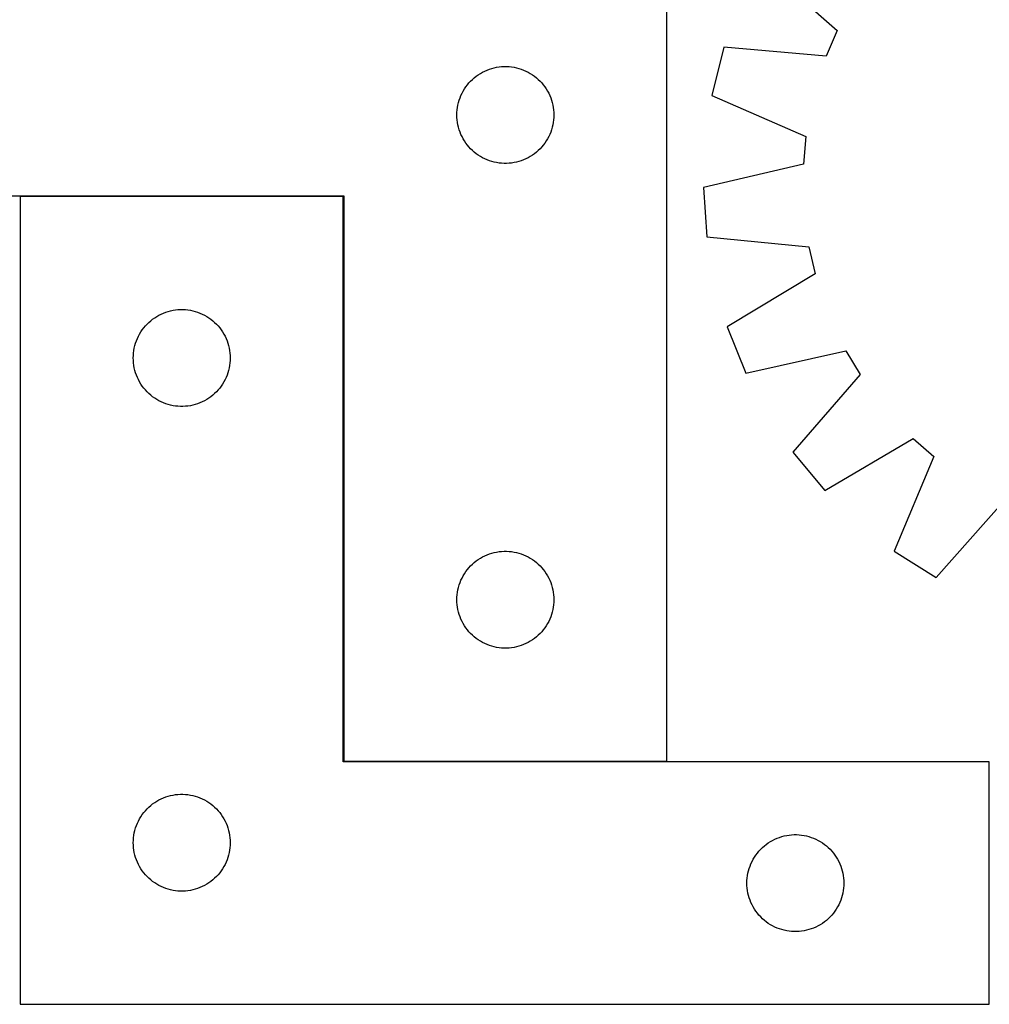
# Model space of a CAD drawing. Header units: millimetres. Extents: x 7 to 1493, y 7 to 2993.
# Tile 11 of 13: x 1001 to 1301, y 2384 to 2689. Entities that reach past the tile are written whole.
import ezdxf

# ---------------------------------------------------------------- set-up
doc = ezdxf.new("R2010")
doc.units = ezdxf.units.MM
doc.layers.add('COMMON', color=5, linetype='CONTINUOUS', true_color=0x0000ff)
doc.layers.add('CUT', color=7, linetype='CONTINUOUS', true_color=0x000000)

msp = doc.modelspace()

# ---------------------------------------------------------------- linework, layer by layer
at = {"layer": 'COMMON'}
for p, q in [((1001.375243, 2634.021016), (1101.375243, 2634.021016)), ((1101.475243, 2633.921016), (1101.475243, 2459.121017)), ((1101.575244, 2459.021016), (1201.575244, 2459.021016))]:
    msp.add_line(p, q, dxfattribs=at)
at = {"layer": 'CUT'}
for p, q in [((1201.575244, 2459.121017), (1201.575244, 2709.121017)), ((1230.484999, 2706.294806), (1254.277865, 2685.250228)), ((1254.277865, 2685.250228), (1250.903324, 2677.367853)), ((1219.253176, 2680.059105), (1215.485019, 2665.141614)), ((1250.903324, 2677.367853), (1219.253176, 2680.059105)), ((1143.853352, 2671.980736), (1144.525593, 2672.361199)), ((1144.525593, 2672.361199), (1145.216528, 2672.706551)), ((1145.216528, 2672.706551), (1145.924326, 2673.015876)), ((1145.924326, 2673.015876), (1146.647109, 2673.288355)), ((1146.647109, 2673.288355), (1147.38296, 2673.523265)), ((1147.38296, 2673.523265), (1148.129928, 2673.719983)), ((1148.129928, 2673.719983), (1148.886033, 2673.877986)), ((1148.886033, 2673.877986), (1149.649269, 2673.996857)), ((1149.649269, 2673.996857), (1150.417612, 2674.07628)), ((1150.417612, 2674.07628), (1151.189026, 2674.116044)), ((1151.189026, 2674.116044), (1151.961463, 2674.116044)), ((1151.961463, 2674.116044), (1152.732876, 2674.07628)), ((1152.732876, 2674.07628), (1153.50122, 2673.996857)), ((1153.50122, 2673.996857), (1154.264456, 2673.877986)), ((1154.264456, 2673.877986), (1155.02056, 2673.719983)), ((1155.02056, 2673.719983), (1155.767529, 2673.523265)), ((1155.767529, 2673.523265), (1156.50338, 2673.288355)), ((1156.50338, 2673.288355), (1157.226163, 2673.015876)), ((1157.226163, 2673.015876), (1157.93396, 2672.706551)), ((1157.93396, 2672.706551), (1158.624895, 2672.361199)), ((1158.624895, 2672.361199), (1159.297136, 2671.980736)), ((1140.308265, 2669.023299), (1140.832961, 2669.590179)), ((1140.832961, 2669.590179), (1141.386144, 2670.129297)), ((1141.386144, 2670.129297), (1141.966347, 2670.639224)), ((1141.966347, 2670.639224), (1142.57203, 2671.118606)), ((1142.57203, 2671.118606), (1143.201588, 2671.566172)), ((1143.201588, 2671.566172), (1143.853352, 2671.980736)), ((1159.297136, 2671.980736), (1159.9489, 2671.566172)), ((1159.9489, 2671.566172), (1160.578458, 2671.118606)), ((1160.578458, 2671.118606), (1161.184142, 2670.639224)), ((1161.184142, 2670.639224), (1161.764344, 2670.129297)), ((1161.764344, 2670.129297), (1162.317527, 2669.590179)), ((1162.317527, 2669.590179), (1162.842223, 2669.023299)), ((1138.157938, 2665.827424), (1138.520966, 2666.509238)), ((1138.520966, 2666.509238), (1138.918611, 2667.17146)), ((1138.918611, 2667.17146), (1139.349819, 2667.812333)), ((1139.349819, 2667.812333), (1139.813447, 2668.430159)), ((1139.813447, 2668.430159), (1140.308265, 2669.023299)), ((1162.842223, 2669.023299), (1163.337041, 2668.430159)), ((1163.337041, 2668.430159), (1163.800669, 2667.812333)), ((1163.800669, 2667.812333), (1164.231878, 2667.17146)), ((1164.231878, 2667.17146), (1164.629523, 2666.509238)), ((1164.629523, 2666.509238), (1164.99255, 2665.827424)), ((1136.892409, 2662.189298), (1137.069828, 2662.941084)), ((1137.069828, 2662.941084), (1137.285714, 2663.682739)), ((1137.285714, 2663.682739), (1137.539492, 2664.412298)), ((1137.539492, 2664.412298), (1137.830491, 2665.127826)), ((1137.830491, 2665.127826), (1138.157938, 2665.827424)), ((1164.99255, 2665.827424), (1165.319998, 2665.127826)), ((1165.319998, 2665.127826), (1165.610997, 2664.412298)), ((1165.610997, 2664.412298), (1165.864775, 2663.682739)), ((1165.864775, 2663.682739), (1166.08066, 2662.941084)), ((1166.08066, 2662.941084), (1166.25808, 2662.189298)), ((1215.485019, 2665.141614), (1244.616512, 2652.479432)), ((1136.575244, 2659.121017), (1136.595133, 2659.893198)), ((1136.595133, 2659.893198), (1136.654746, 2660.663332)), ((1136.654746, 2660.663332), (1136.753926, 2661.429376)), ((1136.753926, 2661.429376), (1136.892409, 2662.189298)), ((1166.25808, 2662.189298), (1166.396563, 2661.429376)), ((1166.396563, 2661.429376), (1166.495742, 2660.663332)), ((1166.495742, 2660.663332), (1166.555356, 2659.893198)), ((1166.555356, 2659.893198), (1166.575244, 2659.121017)), ((1136.595133, 2658.348836), (1136.575244, 2659.121017)), ((1136.654746, 2657.578702), (1136.595133, 2658.348836)), ((1136.753926, 2656.812658), (1136.654746, 2657.578702)), ((1166.495742, 2657.578702), (1166.396563, 2656.812658)), ((1166.555356, 2658.348836), (1166.495742, 2657.578702)), ((1166.575244, 2659.121017), (1166.555356, 2658.348836)), ((1136.892409, 2656.052736), (1136.753926, 2656.812658)), ((1137.069828, 2655.30095), (1136.892409, 2656.052736)), ((1137.285714, 2654.559294), (1137.069828, 2655.30095)), ((1137.539492, 2653.829736), (1137.285714, 2654.559294)), ((1137.830491, 2653.114208), (1137.539492, 2653.829736)), ((1165.610997, 2653.829736), (1165.319998, 2653.114208)), ((1165.864775, 2654.559294), (1165.610997, 2653.829736)), ((1166.08066, 2655.30095), (1165.864775, 2654.559294)), ((1166.25808, 2656.052736), (1166.08066, 2655.30095)), ((1166.396563, 2656.812658), (1166.25808, 2656.052736)), ((1138.157938, 2652.41461), (1137.830491, 2653.114208)), ((1138.520966, 2651.732796), (1138.157938, 2652.41461)), ((1138.918611, 2651.070574), (1138.520966, 2651.732796)), ((1139.349819, 2650.4297), (1138.918611, 2651.070574)), ((1164.231878, 2651.070574), (1163.800669, 2650.4297)), ((1164.629523, 2651.732796), (1164.231878, 2651.070574)), ((1164.99255, 2652.41461), (1164.629523, 2651.732796)), ((1165.319998, 2653.114208), (1164.99255, 2652.41461)), ((1244.616512, 2652.479432), (1243.842921, 2643.940057)), ((1139.813447, 2649.811875), (1139.349819, 2650.4297)), ((1140.308265, 2649.218735), (1139.813447, 2649.811875)), ((1140.832961, 2648.651855), (1140.308265, 2649.218735)), ((1141.386144, 2648.112736), (1140.832961, 2648.651855)), ((1141.966347, 2647.60281), (1141.386144, 2648.112736)), ((1161.764344, 2648.112736), (1161.184142, 2647.60281)), ((1162.317527, 2648.651855), (1161.764344, 2648.112736)), ((1162.842223, 2649.218735), (1162.317527, 2648.651855)), ((1163.337041, 2649.811875), (1162.842223, 2649.218735)), ((1163.800669, 2650.4297), (1163.337041, 2649.811875)), ((1142.57203, 2647.123428), (1141.966347, 2647.60281)), ((1143.201588, 2646.675862), (1142.57203, 2647.123428)), ((1143.853352, 2646.261298), (1143.201588, 2646.675862)), ((1144.525593, 2645.880835), (1143.853352, 2646.261298)), ((1145.216528, 2645.535483), (1144.525593, 2645.880835)), ((1145.924326, 2645.226157), (1145.216528, 2645.535483)), ((1146.647109, 2644.953679), (1145.924326, 2645.226157)), ((1147.38296, 2644.718769), (1146.647109, 2644.953679)), ((1148.129928, 2644.522051), (1147.38296, 2644.718769)), ((1155.767529, 2644.718769), (1155.02056, 2644.522051)), ((1156.50338, 2644.953679), (1155.767529, 2644.718769)), ((1157.226163, 2645.226157), (1156.50338, 2644.953679)), ((1157.93396, 2645.535483), (1157.226163, 2645.226157)), ((1158.624895, 2645.880835), (1157.93396, 2645.535483)), ((1159.297136, 2646.261298), (1158.624895, 2645.880835)), ((1159.9489, 2646.675862), (1159.297136, 2646.261298)), ((1160.578458, 2647.123428), (1159.9489, 2646.675862)), ((1161.184142, 2647.60281), (1160.578458, 2647.123428)), ((1148.886033, 2644.364048), (1148.129928, 2644.522051)), ((1149.649269, 2644.245177), (1148.886033, 2644.364048)), ((1150.417612, 2644.165754), (1149.649269, 2644.245177)), ((1151.189026, 2644.12599), (1150.417612, 2644.165754)), ((1151.961463, 2644.12599), (1151.189026, 2644.12599)), ((1152.732876, 2644.165754), (1151.961463, 2644.12599)), ((1153.50122, 2644.245177), (1152.732876, 2644.165754)), ((1154.264456, 2644.364048), (1153.50122, 2644.245177)), ((1155.02056, 2644.522051), (1154.264456, 2644.364048)), ((1243.842921, 2643.940057), (1212.910198, 2636.719156)), ((1212.910198, 2636.719156), (1213.936227, 2621.367355)), ((901.575244, 2634.121017), (1101.575244, 2634.121017)), ((1101.375243, 2633.921016), (1001.375243, 2633.921016)), ((1001.375243, 2633.921016), (1001.375243, 2383.921016)), ((1101.375243, 2458.921016), (1101.375243, 2633.921016)), ((1101.575244, 2634.121017), (1101.575244, 2459.121017)), ((1213.936227, 2621.367355), (1245.554753, 2618.32703)), ((1245.554753, 2618.32703), (1247.457836, 2609.966549)), ((1247.457836, 2609.966549), (1220.270449, 2593.540327)), ((1041.766346, 2595.439223), (1042.372029, 2595.918605)), ((1042.372029, 2595.918605), (1043.001587, 2596.366171)), ((1043.001587, 2596.366171), (1043.653351, 2596.780735)), ((1043.653351, 2596.780735), (1044.325592, 2597.161198)), ((1044.325592, 2597.161198), (1045.016527, 2597.50655)), ((1045.016527, 2597.50655), (1045.724325, 2597.815875)), ((1045.724325, 2597.815875), (1046.447108, 2598.088354)), ((1046.447108, 2598.088354), (1047.182959, 2598.323264)), ((1047.182959, 2598.323264), (1047.929927, 2598.519982)), ((1047.929927, 2598.519982), (1048.686032, 2598.677985)), ((1048.686032, 2598.677985), (1049.449268, 2598.796856)), ((1049.449268, 2598.796856), (1050.217611, 2598.876279)), ((1050.217611, 2598.876279), (1050.989025, 2598.916043)), ((1050.989025, 2598.916043), (1051.761462, 2598.916043)), ((1051.761462, 2598.916043), (1052.532875, 2598.876279)), ((1052.532875, 2598.876279), (1053.301219, 2598.796856)), ((1053.301219, 2598.796856), (1054.064455, 2598.677985)), ((1054.064455, 2598.677985), (1054.820559, 2598.519982)), ((1054.820559, 2598.519982), (1055.567528, 2598.323264)), ((1055.567528, 2598.323264), (1056.303379, 2598.088354)), ((1056.303379, 2598.088354), (1057.026162, 2597.815875)), ((1057.026162, 2597.815875), (1057.733959, 2597.50655)), ((1057.733959, 2597.50655), (1058.424894, 2597.161198)), ((1058.424894, 2597.161198), (1059.097135, 2596.780735)), ((1059.097135, 2596.780735), (1059.748899, 2596.366171)), ((1059.748899, 2596.366171), (1060.378457, 2595.918605)), ((1060.378457, 2595.918605), (1060.984141, 2595.439223)), ((1039.149818, 2592.612332), (1039.613446, 2593.230158)), ((1039.613446, 2593.230158), (1040.108264, 2593.823298)), ((1040.108264, 2593.823298), (1040.63296, 2594.390178)), ((1040.63296, 2594.390178), (1041.186143, 2594.929296)), ((1041.186143, 2594.929296), (1041.766346, 2595.439223)), ((1060.984141, 2595.439223), (1061.564343, 2594.929296)), ((1061.564343, 2594.929296), (1062.117526, 2594.390178)), ((1062.117526, 2594.390178), (1062.642222, 2593.823298)), ((1062.642222, 2593.823298), (1063.13704, 2593.230158)), ((1063.13704, 2593.230158), (1063.600668, 2592.612332)), ((1220.270449, 2593.540327), (1225.990228, 2579.256957)), ((1037.339491, 2589.212297), (1037.63049, 2589.927825)), ((1037.63049, 2589.927825), (1037.957937, 2590.627423)), ((1037.957937, 2590.627423), (1038.320965, 2591.309237)), ((1038.320965, 2591.309237), (1038.71861, 2591.971459)), ((1038.71861, 2591.971459), (1039.149818, 2592.612332)), ((1063.600668, 2592.612332), (1064.031877, 2591.971459)), ((1064.031877, 2591.971459), (1064.429522, 2591.309237)), ((1064.429522, 2591.309237), (1064.792549, 2590.627423)), ((1064.792549, 2590.627423), (1065.119997, 2589.927825)), ((1065.119997, 2589.927825), (1065.410996, 2589.212297)), ((1036.553925, 2586.229375), (1036.692408, 2586.989297)), ((1036.692408, 2586.989297), (1036.869827, 2587.741083)), ((1036.869827, 2587.741083), (1037.085713, 2588.482738)), ((1037.085713, 2588.482738), (1037.339491, 2589.212297)), ((1065.410996, 2589.212297), (1065.664774, 2588.482738)), ((1065.664774, 2588.482738), (1065.880659, 2587.741083)), ((1065.880659, 2587.741083), (1066.058079, 2586.989297)), ((1066.058079, 2586.989297), (1066.196562, 2586.229375)), ((1036.375243, 2583.921016), (1036.395132, 2584.693197)), ((1036.395132, 2583.148835), (1036.375243, 2583.921016)), ((1036.395132, 2584.693197), (1036.454745, 2585.463331)), ((1036.454745, 2585.463331), (1036.553925, 2586.229375)), ((1066.196562, 2586.229375), (1066.295741, 2585.463331)), ((1066.295741, 2585.463331), (1066.355355, 2584.693197)), ((1066.355355, 2584.693197), (1066.375243, 2583.921016)), ((1066.375243, 2583.921016), (1066.355355, 2583.148835)), ((1225.990228, 2579.256957), (1257.000745, 2586.136098)), ((1257.000745, 2586.136098), (1261.394215, 2578.772893)), ((1036.454745, 2582.378701), (1036.395132, 2583.148835)), ((1036.553925, 2581.612657), (1036.454745, 2582.378701)), ((1036.692408, 2580.852735), (1036.553925, 2581.612657)), ((1036.869827, 2580.100949), (1036.692408, 2580.852735)), ((1066.058079, 2580.852735), (1065.880659, 2580.100949)), ((1066.196562, 2581.612657), (1066.058079, 2580.852735)), ((1066.295741, 2582.378701), (1066.196562, 2581.612657)), ((1066.355355, 2583.148835), (1066.295741, 2582.378701)), ((1037.085713, 2579.359293), (1036.869827, 2580.100949)), ((1037.339491, 2578.629735), (1037.085713, 2579.359293)), ((1037.63049, 2577.914207), (1037.339491, 2578.629735)), ((1037.957937, 2577.214609), (1037.63049, 2577.914207)), ((1065.119997, 2577.914207), (1064.792549, 2577.214609)), ((1065.410996, 2578.629735), (1065.119997, 2577.914207)), ((1065.664774, 2579.359293), (1065.410996, 2578.629735)), ((1065.880659, 2580.100949), (1065.664774, 2579.359293)), ((1261.394215, 2578.772893), (1240.613455, 2554.749263)), ((1038.320965, 2576.532795), (1037.957937, 2577.214609)), ((1038.71861, 2575.870573), (1038.320965, 2576.532795)), ((1039.149818, 2575.229699), (1038.71861, 2575.870573)), ((1039.613446, 2574.611874), (1039.149818, 2575.229699)), ((1040.108264, 2574.018734), (1039.613446, 2574.611874)), ((1063.13704, 2574.611874), (1062.642222, 2574.018734)), ((1063.600668, 2575.229699), (1063.13704, 2574.611874)), ((1064.031877, 2575.870573), (1063.600668, 2575.229699)), ((1064.429522, 2576.532795), (1064.031877, 2575.870573)), ((1064.792549, 2577.214609), (1064.429522, 2576.532795)), ((1040.63296, 2573.451854), (1040.108264, 2574.018734)), ((1041.186143, 2572.912735), (1040.63296, 2573.451854)), ((1041.766346, 2572.402809), (1041.186143, 2572.912735)), ((1042.372029, 2571.923427), (1041.766346, 2572.402809)), ((1043.001587, 2571.475861), (1042.372029, 2571.923427)), ((1060.378457, 2571.923427), (1059.748899, 2571.475861)), ((1060.984141, 2572.402809), (1060.378457, 2571.923427)), ((1061.564343, 2572.912735), (1060.984141, 2572.402809)), ((1062.117526, 2573.451854), (1061.564343, 2572.912735)), ((1062.642222, 2574.018734), (1062.117526, 2573.451854)), ((1043.653351, 2571.061297), (1043.001587, 2571.475861)), ((1044.325592, 2570.680834), (1043.653351, 2571.061297)), ((1045.016527, 2570.335482), (1044.325592, 2570.680834)), ((1045.724325, 2570.026156), (1045.016527, 2570.335482)), ((1046.447108, 2569.753678), (1045.724325, 2570.026156)), ((1047.182959, 2569.518768), (1046.447108, 2569.753678)), ((1047.929927, 2569.32205), (1047.182959, 2569.518768)), ((1048.686032, 2569.164047), (1047.929927, 2569.32205)), ((1049.449268, 2569.045176), (1048.686032, 2569.164047)), ((1050.217611, 2568.965753), (1049.449268, 2569.045176)), ((1050.989025, 2568.925989), (1050.217611, 2568.965753)), ((1051.761462, 2568.925989), (1050.989025, 2568.925989)), ((1052.532875, 2568.965753), (1051.761462, 2568.925989)), ((1053.301219, 2569.045176), (1052.532875, 2568.965753)), ((1054.064455, 2569.164047), (1053.301219, 2569.045176)), ((1054.820559, 2569.32205), (1054.064455, 2569.164047)), ((1055.567528, 2569.518768), (1054.820559, 2569.32205)), ((1056.303379, 2569.753678), (1055.567528, 2569.518768)), ((1057.026162, 2570.026156), (1056.303379, 2569.753678)), ((1057.733959, 2570.335482), (1057.026162, 2570.026156)), ((1058.424894, 2570.680834), (1057.733959, 2570.335482)), ((1059.097135, 2571.061297), (1058.424894, 2570.680834)), ((1059.748899, 2571.475861), (1059.097135, 2571.061297)), ((1250.467093, 2542.932479), (1277.834075, 2559.057708)), ((1277.834075, 2559.057708), (1284.287869, 2553.412541)), ((1240.613455, 2554.749263), (1250.467093, 2542.932479)), ((1284.287869, 2553.412541), (1271.947902, 2524.143104)), ((1284.970855, 2515.949616), (1306.015433, 2539.742482)), ((1145.216528, 2522.706551), (1145.924326, 2523.015876)), ((1145.924326, 2523.015876), (1146.647109, 2523.288355)), ((1146.647109, 2523.288355), (1147.38296, 2523.523265)), ((1147.38296, 2523.523265), (1148.129928, 2523.719983)), ((1148.129928, 2523.719983), (1148.886033, 2523.877986)), ((1148.886033, 2523.877986), (1149.649269, 2523.996857)), ((1149.649269, 2523.996857), (1150.417612, 2524.07628)), ((1150.417612, 2524.07628), (1151.189026, 2524.116044)), ((1151.189026, 2524.116044), (1151.961463, 2524.116044)), ((1151.961463, 2524.116044), (1152.732876, 2524.07628)), ((1152.732876, 2524.07628), (1153.50122, 2523.996857)), ((1153.50122, 2523.996857), (1154.264456, 2523.877986)), ((1154.264456, 2523.877986), (1155.02056, 2523.719983)), ((1155.02056, 2523.719983), (1155.767529, 2523.523265)), ((1155.767529, 2523.523265), (1156.50338, 2523.288355)), ((1156.50338, 2523.288355), (1157.226163, 2523.015876)), ((1157.226163, 2523.015876), (1157.93396, 2522.706551)), ((1271.947902, 2524.143104), (1284.970855, 2515.949616)), ((1140.832961, 2519.590179), (1141.386144, 2520.129297)), ((1141.386144, 2520.129297), (1141.966347, 2520.639224)), ((1141.966347, 2520.639224), (1142.57203, 2521.118606)), ((1142.57203, 2521.118606), (1143.201588, 2521.566172)), ((1143.201588, 2521.566172), (1143.853352, 2521.980736)), ((1143.853352, 2521.980736), (1144.525593, 2522.361199)), ((1144.525593, 2522.361199), (1145.216528, 2522.706551)), ((1157.93396, 2522.706551), (1158.624895, 2522.361199)), ((1158.624895, 2522.361199), (1159.297136, 2521.980736)), ((1159.297136, 2521.980736), (1159.9489, 2521.566172)), ((1159.9489, 2521.566172), (1160.578458, 2521.118606)), ((1160.578458, 2521.118606), (1161.184142, 2520.639224)), ((1161.184142, 2520.639224), (1161.764344, 2520.129297)), ((1161.764344, 2520.129297), (1162.317527, 2519.590179)), ((1138.520966, 2516.509238), (1138.918611, 2517.17146)), ((1138.918611, 2517.17146), (1139.349819, 2517.812333)), ((1139.349819, 2517.812333), (1139.813447, 2518.430159)), ((1139.813447, 2518.430159), (1140.308265, 2519.023299)), ((1140.308265, 2519.023299), (1140.832961, 2519.590179)), ((1162.317527, 2519.590179), (1162.842223, 2519.023299)), ((1162.842223, 2519.023299), (1163.337041, 2518.430159)), ((1163.337041, 2518.430159), (1163.800669, 2517.812333)), ((1163.800669, 2517.812333), (1164.231878, 2517.17146)), ((1164.231878, 2517.17146), (1164.629523, 2516.509238)), ((1137.069828, 2512.941084), (1137.285714, 2513.682739)), ((1137.285714, 2513.682739), (1137.539492, 2514.412298)), ((1137.539492, 2514.412298), (1137.830491, 2515.127826)), ((1137.830491, 2515.127826), (1138.157938, 2515.827424)), ((1138.157938, 2515.827424), (1138.520966, 2516.509238)), ((1164.629523, 2516.509238), (1164.99255, 2515.827424)), ((1164.99255, 2515.827424), (1165.319998, 2515.127826)), ((1165.319998, 2515.127826), (1165.610997, 2514.412298)), ((1165.610997, 2514.412298), (1165.864775, 2513.682739)), ((1165.864775, 2513.682739), (1166.08066, 2512.941084)), ((1136.595133, 2509.893198), (1136.654746, 2510.663332)), ((1136.654746, 2510.663332), (1136.753926, 2511.429376)), ((1136.753926, 2511.429376), (1136.892409, 2512.189298)), ((1136.892409, 2512.189298), (1137.069828, 2512.941084)), ((1166.08066, 2512.941084), (1166.25808, 2512.189298)), ((1166.25808, 2512.189298), (1166.396563, 2511.429376)), ((1166.396563, 2511.429376), (1166.495742, 2510.663332)), ((1166.495742, 2510.663332), (1166.555356, 2509.893198)), ((1136.575244, 2509.121017), (1136.595133, 2509.893198)), ((1136.595133, 2508.348836), (1136.575244, 2509.121017)), ((1136.654746, 2507.578702), (1136.595133, 2508.348836)), ((1136.753926, 2506.812658), (1136.654746, 2507.578702)), ((1166.495742, 2507.578702), (1166.396563, 2506.812658)), ((1166.555356, 2508.348836), (1166.495742, 2507.578702)), ((1166.555356, 2509.893198), (1166.575244, 2509.121017)), ((1166.575244, 2509.121017), (1166.555356, 2508.348836)), ((1136.892409, 2506.052736), (1136.753926, 2506.812658)), ((1137.069828, 2505.30095), (1136.892409, 2506.052736)), ((1137.285714, 2504.559294), (1137.069828, 2505.30095)), ((1137.539492, 2503.829736), (1137.285714, 2504.559294)), ((1165.864775, 2504.559294), (1165.610997, 2503.829736)), ((1166.08066, 2505.30095), (1165.864775, 2504.559294)), ((1166.25808, 2506.052736), (1166.08066, 2505.30095)), ((1166.396563, 2506.812658), (1166.25808, 2506.052736)), ((1137.830491, 2503.114208), (1137.539492, 2503.829736)), ((1138.157938, 2502.41461), (1137.830491, 2503.114208)), ((1138.520966, 2501.732796), (1138.157938, 2502.41461)), ((1138.918611, 2501.070574), (1138.520966, 2501.732796)), ((1164.629523, 2501.732796), (1164.231878, 2501.070574)), ((1164.99255, 2502.41461), (1164.629523, 2501.732796)), ((1165.319998, 2503.114208), (1164.99255, 2502.41461)), ((1165.610997, 2503.829736), (1165.319998, 2503.114208)), ((1139.349819, 2500.4297), (1138.918611, 2501.070574)), ((1139.813447, 2499.811875), (1139.349819, 2500.4297)), ((1140.308265, 2499.218735), (1139.813447, 2499.811875)), ((1140.832961, 2498.651855), (1140.308265, 2499.218735)), ((1141.386144, 2498.112736), (1140.832961, 2498.651855)), ((1162.317527, 2498.651855), (1161.764344, 2498.112736)), ((1162.842223, 2499.218735), (1162.317527, 2498.651855)), ((1163.337041, 2499.811875), (1162.842223, 2499.218735)), ((1163.800669, 2500.4297), (1163.337041, 2499.811875)), ((1164.231878, 2501.070574), (1163.800669, 2500.4297)), ((1141.966347, 2497.60281), (1141.386144, 2498.112736)), ((1142.57203, 2497.123428), (1141.966347, 2497.60281)), ((1143.201588, 2496.675862), (1142.57203, 2497.123428)), ((1143.853352, 2496.261298), (1143.201588, 2496.675862)), ((1144.525593, 2495.880835), (1143.853352, 2496.261298)), ((1145.216528, 2495.535483), (1144.525593, 2495.880835)), ((1145.924326, 2495.226157), (1145.216528, 2495.535483)), ((1157.93396, 2495.535483), (1157.226163, 2495.226157)), ((1158.624895, 2495.880835), (1157.93396, 2495.535483)), ((1159.297136, 2496.261298), (1158.624895, 2495.880835)), ((1159.9489, 2496.675862), (1159.297136, 2496.261298)), ((1160.578458, 2497.123428), (1159.9489, 2496.675862)), ((1161.184142, 2497.60281), (1160.578458, 2497.123428)), ((1161.764344, 2498.112736), (1161.184142, 2497.60281)), ((1146.647109, 2494.953679), (1145.924326, 2495.226157)), ((1147.38296, 2494.718769), (1146.647109, 2494.953679)), ((1148.129928, 2494.522051), (1147.38296, 2494.718769)), ((1148.886033, 2494.364048), (1148.129928, 2494.522051)), ((1149.649269, 2494.245177), (1148.886033, 2494.364048)), ((1150.417612, 2494.165754), (1149.649269, 2494.245177)), ((1151.189026, 2494.12599), (1150.417612, 2494.165754)), ((1151.961463, 2494.12599), (1151.189026, 2494.12599)), ((1152.732876, 2494.165754), (1151.961463, 2494.12599)), ((1153.50122, 2494.245177), (1152.732876, 2494.165754)), ((1154.264456, 2494.364048), (1153.50122, 2494.245177)), ((1155.02056, 2494.522051), (1154.264456, 2494.364048)), ((1155.767529, 2494.718769), (1155.02056, 2494.522051)), ((1156.50338, 2494.953679), (1155.767529, 2494.718769)), ((1157.226163, 2495.226157), (1156.50338, 2494.953679)), ((1301.375243, 2458.921016), (1101.375243, 2458.921016)), ((1101.575244, 2459.121017), (1201.575244, 2459.121017)), ((1301.375243, 2383.921016), (1301.375243, 2458.921016)), ((1043.001587, 2446.366171), (1043.653351, 2446.780735)), ((1043.653351, 2446.780735), (1044.325592, 2447.161198)), ((1044.325592, 2447.161198), (1045.016527, 2447.50655)), ((1045.016527, 2447.50655), (1045.724325, 2447.815875)), ((1045.724325, 2447.815875), (1046.447108, 2448.088354)), ((1046.447108, 2448.088354), (1047.182959, 2448.323264)), ((1047.182959, 2448.323264), (1047.929927, 2448.519982)), ((1047.929927, 2448.519982), (1048.686032, 2448.677985)), ((1048.686032, 2448.677985), (1049.449268, 2448.796856)), ((1049.449268, 2448.796856), (1050.217611, 2448.876279)), ((1050.217611, 2448.876279), (1050.989025, 2448.916043)), ((1050.989025, 2448.916043), (1051.761462, 2448.916043)), ((1051.761462, 2448.916043), (1052.532875, 2448.876279)), ((1052.532875, 2448.876279), (1053.301219, 2448.796856)), ((1053.301219, 2448.796856), (1054.064455, 2448.677985)), ((1054.064455, 2448.677985), (1054.820559, 2448.519982)), ((1054.820559, 2448.519982), (1055.567528, 2448.323264)), ((1055.567528, 2448.323264), (1056.303379, 2448.088354)), ((1056.303379, 2448.088354), (1057.026162, 2447.815875)), ((1057.026162, 2447.815875), (1057.733959, 2447.50655)), ((1057.733959, 2447.50655), (1058.424894, 2447.161198)), ((1058.424894, 2447.161198), (1059.097135, 2446.780735)), ((1059.097135, 2446.780735), (1059.748899, 2446.366171)), ((1039.613446, 2443.230158), (1040.108264, 2443.823298)), ((1040.108264, 2443.823298), (1040.63296, 2444.390178)), ((1040.63296, 2444.390178), (1041.186143, 2444.929296)), ((1041.186143, 2444.929296), (1041.766346, 2445.439223)), ((1041.766346, 2445.439223), (1042.372029, 2445.918605)), ((1042.372029, 2445.918605), (1043.001587, 2446.366171)), ((1059.748899, 2446.366171), (1060.378457, 2445.918605)), ((1060.378457, 2445.918605), (1060.984141, 2445.439223)), ((1060.984141, 2445.439223), (1061.564343, 2444.929296)), ((1061.564343, 2444.929296), (1062.117526, 2444.390178)), ((1062.117526, 2444.390178), (1062.642222, 2443.823298)), ((1062.642222, 2443.823298), (1063.13704, 2443.230158)), ((1037.63049, 2439.927825), (1037.957937, 2440.627423)), ((1037.957937, 2440.627423), (1038.320965, 2441.309237)), ((1038.320965, 2441.309237), (1038.71861, 2441.971459)), ((1038.71861, 2441.971459), (1039.149818, 2442.612332)), ((1039.149818, 2442.612332), (1039.613446, 2443.230158)), ((1063.13704, 2443.230158), (1063.600668, 2442.612332)), ((1063.600668, 2442.612332), (1064.031877, 2441.971459)), ((1064.031877, 2441.971459), (1064.429522, 2441.309237)), ((1064.429522, 2441.309237), (1064.792549, 2440.627423)), ((1064.792549, 2440.627423), (1065.119997, 2439.927825)), ((1036.692408, 2436.989297), (1036.869827, 2437.741083)), ((1036.869827, 2437.741083), (1037.085713, 2438.482738)), ((1037.085713, 2438.482738), (1037.339491, 2439.212297)), ((1037.339491, 2439.212297), (1037.63049, 2439.927825)), ((1065.119997, 2439.927825), (1065.410996, 2439.212297)), ((1065.410996, 2439.212297), (1065.664774, 2438.482738)), ((1065.664774, 2438.482738), (1065.880659, 2437.741083)), ((1065.880659, 2437.741083), (1066.058079, 2436.989297)), ((1036.375243, 2433.921016), (1036.395132, 2434.693197)), ((1036.395132, 2434.693197), (1036.454745, 2435.463331)), ((1036.454745, 2435.463331), (1036.553925, 2436.229375)), ((1036.553925, 2436.229375), (1036.692408, 2436.989297)), ((1066.058079, 2436.989297), (1066.196562, 2436.229375)), ((1066.196562, 2436.229375), (1066.295741, 2435.463331)), ((1066.295741, 2435.463331), (1066.355355, 2434.693197)), ((1066.355355, 2434.693197), (1066.375243, 2433.921016)), ((1233.653351, 2434.280735), (1234.325592, 2434.661198)), ((1234.325592, 2434.661198), (1235.016527, 2435.00655)), ((1235.016527, 2435.00655), (1235.724325, 2435.315875)), ((1235.724325, 2435.315875), (1236.447108, 2435.588354)), ((1236.447108, 2435.588354), (1237.182959, 2435.823264)), ((1237.182959, 2435.823264), (1237.929927, 2436.019982)), ((1237.929927, 2436.019982), (1238.686032, 2436.177985)), ((1238.686032, 2436.177985), (1239.449268, 2436.296856)), ((1239.449268, 2436.296856), (1240.217611, 2436.376279)), ((1240.217611, 2436.376279), (1240.989025, 2436.416043)), ((1240.989025, 2436.416043), (1241.761462, 2436.416043)), ((1241.761462, 2436.416043), (1242.532875, 2436.376279)), ((1242.532875, 2436.376279), (1243.301219, 2436.296856)), ((1243.301219, 2436.296856), (1244.064455, 2436.177985)), ((1244.064455, 2436.177985), (1244.820559, 2436.019982)), ((1244.820559, 2436.019982), (1245.567528, 2435.823264)), ((1245.567528, 2435.823264), (1246.303379, 2435.588354)), ((1246.303379, 2435.588354), (1247.026162, 2435.315875)), ((1247.026162, 2435.315875), (1247.733959, 2435.00655)), ((1247.733959, 2435.00655), (1248.424894, 2434.661198)), ((1248.424894, 2434.661198), (1249.097135, 2434.280735)), ((1036.395132, 2433.148835), (1036.375243, 2433.921016)), ((1036.454745, 2432.378701), (1036.395132, 2433.148835)), ((1036.553925, 2431.612657), (1036.454745, 2432.378701)), ((1036.692408, 2430.852735), (1036.553925, 2431.612657)), ((1066.196562, 2431.612657), (1066.058079, 2430.852735)), ((1066.295741, 2432.378701), (1066.196562, 2431.612657)), ((1066.355355, 2433.148835), (1066.295741, 2432.378701)), ((1066.375243, 2433.921016), (1066.355355, 2433.148835)), ((1230.108264, 2431.323298), (1230.63296, 2431.890178)), ((1230.63296, 2431.890178), (1231.186143, 2432.429296)), ((1231.186143, 2432.429296), (1231.766346, 2432.939223)), ((1231.766346, 2432.939223), (1232.372029, 2433.418605)), ((1232.372029, 2433.418605), (1233.001587, 2433.866171)), ((1233.001587, 2433.866171), (1233.653351, 2434.280735)), ((1249.097135, 2434.280735), (1249.748899, 2433.866171)), ((1249.748899, 2433.866171), (1250.378457, 2433.418605)), ((1250.378457, 2433.418605), (1250.984141, 2432.939223)), ((1250.984141, 2432.939223), (1251.564343, 2432.429296)), ((1251.564343, 2432.429296), (1252.117526, 2431.890178)), ((1252.117526, 2431.890178), (1252.642222, 2431.323298)), ((1036.869827, 2430.100949), (1036.692408, 2430.852735)), ((1037.085713, 2429.359293), (1036.869827, 2430.100949)), ((1037.339491, 2428.629735), (1037.085713, 2429.359293)), ((1037.63049, 2427.914207), (1037.339491, 2428.629735)), ((1065.410996, 2428.629735), (1065.119997, 2427.914207)), ((1065.664774, 2429.359293), (1065.410996, 2428.629735)), ((1065.880659, 2430.100949), (1065.664774, 2429.359293)), ((1066.058079, 2430.852735), (1065.880659, 2430.100949)), ((1227.957937, 2428.127423), (1228.320965, 2428.809237)), ((1228.320965, 2428.809237), (1228.71861, 2429.471459)), ((1228.71861, 2429.471459), (1229.149818, 2430.112332)), ((1229.149818, 2430.112332), (1229.613446, 2430.730158)), ((1229.613446, 2430.730158), (1230.108264, 2431.323298)), ((1252.642222, 2431.323298), (1253.13704, 2430.730158)), ((1253.13704, 2430.730158), (1253.600668, 2430.112332)), ((1253.600668, 2430.112332), (1254.031877, 2429.471459)), ((1254.031877, 2429.471459), (1254.429522, 2428.809237)), ((1254.429522, 2428.809237), (1254.792549, 2428.127423)), ((1037.957937, 2427.214609), (1037.63049, 2427.914207)), ((1038.320965, 2426.532795), (1037.957937, 2427.214609)), ((1038.71861, 2425.870573), (1038.320965, 2426.532795)), ((1039.149818, 2425.229699), (1038.71861, 2425.870573)), ((1064.031877, 2425.870573), (1063.600668, 2425.229699)), ((1064.429522, 2426.532795), (1064.031877, 2425.870573)), ((1064.792549, 2427.214609), (1064.429522, 2426.532795)), ((1065.119997, 2427.914207), (1064.792549, 2427.214609)), ((1226.869827, 2425.241083), (1227.085713, 2425.982738)), ((1227.085713, 2425.982738), (1227.339491, 2426.712297)), ((1227.339491, 2426.712297), (1227.63049, 2427.427825)), ((1227.63049, 2427.427825), (1227.957937, 2428.127423)), ((1254.792549, 2428.127423), (1255.119997, 2427.427825)), ((1255.119997, 2427.427825), (1255.410996, 2426.712297)), ((1255.410996, 2426.712297), (1255.664774, 2425.982738)), ((1255.664774, 2425.982738), (1255.880659, 2425.241083)), ((1039.613446, 2424.611874), (1039.149818, 2425.229699)), ((1040.108264, 2424.018734), (1039.613446, 2424.611874)), ((1040.63296, 2423.451854), (1040.108264, 2424.018734)), ((1041.186143, 2422.912735), (1040.63296, 2423.451854)), ((1041.766346, 2422.402809), (1041.186143, 2422.912735)), ((1042.372029, 2421.923427), (1041.766346, 2422.402809)), ((1060.984141, 2422.402809), (1060.378457, 2421.923427)), ((1061.564343, 2422.912735), (1060.984141, 2422.402809)), ((1062.117526, 2423.451854), (1061.564343, 2422.912735)), ((1062.642222, 2424.018734), (1062.117526, 2423.451854)), ((1063.13704, 2424.611874), (1062.642222, 2424.018734)), ((1063.600668, 2425.229699), (1063.13704, 2424.611874)), ((1226.395132, 2422.193197), (1226.454745, 2422.963331)), ((1226.454745, 2422.963331), (1226.553925, 2423.729375)), ((1226.553925, 2423.729375), (1226.692408, 2424.489297)), ((1226.692408, 2424.489297), (1226.869827, 2425.241083)), ((1255.880659, 2425.241083), (1256.058079, 2424.489297)), ((1256.058079, 2424.489297), (1256.196562, 2423.729375)), ((1256.196562, 2423.729375), (1256.295741, 2422.963331)), ((1256.295741, 2422.963331), (1256.355355, 2422.193197)), ((1043.001587, 2421.475861), (1042.372029, 2421.923427)), ((1043.653351, 2421.061297), (1043.001587, 2421.475861)), ((1044.325592, 2420.680834), (1043.653351, 2421.061297)), ((1045.016527, 2420.335482), (1044.325592, 2420.680834)), ((1045.724325, 2420.026156), (1045.016527, 2420.335482)), ((1046.447108, 2419.753678), (1045.724325, 2420.026156)), ((1047.182959, 2419.518768), (1046.447108, 2419.753678)), ((1047.929927, 2419.32205), (1047.182959, 2419.518768)), ((1048.686032, 2419.164047), (1047.929927, 2419.32205)), ((1054.820559, 2419.32205), (1054.064455, 2419.164047)), ((1055.567528, 2419.518768), (1054.820559, 2419.32205)), ((1056.303379, 2419.753678), (1055.567528, 2419.518768)), ((1057.026162, 2420.026156), (1056.303379, 2419.753678)), ((1057.733959, 2420.335482), (1057.026162, 2420.026156)), ((1058.424894, 2420.680834), (1057.733959, 2420.335482)), ((1059.097135, 2421.061297), (1058.424894, 2420.680834)), ((1059.748899, 2421.475861), (1059.097135, 2421.061297)), ((1060.378457, 2421.923427), (1059.748899, 2421.475861)), ((1226.375243, 2421.421016), (1226.395132, 2422.193197)), ((1226.395132, 2420.648835), (1226.375243, 2421.421016)), ((1226.454745, 2419.878701), (1226.395132, 2420.648835)), ((1226.553925, 2419.112657), (1226.454745, 2419.878701)), ((1256.295741, 2419.878701), (1256.196562, 2419.112657)), ((1256.355355, 2420.648835), (1256.295741, 2419.878701)), ((1256.355355, 2422.193197), (1256.375243, 2421.421016)), ((1256.375243, 2421.421016), (1256.355355, 2420.648835)), ((1049.449268, 2419.045176), (1048.686032, 2419.164047)), ((1050.217611, 2418.965753), (1049.449268, 2419.045176)), ((1050.989025, 2418.925989), (1050.217611, 2418.965753)), ((1051.761462, 2418.925989), (1050.989025, 2418.925989)), ((1052.532875, 2418.965753), (1051.761462, 2418.925989)), ((1053.301219, 2419.045176), (1052.532875, 2418.965753)), ((1054.064455, 2419.164047), (1053.301219, 2419.045176)), ((1226.692408, 2418.352735), (1226.553925, 2419.112657)), ((1226.869827, 2417.600949), (1226.692408, 2418.352735)), ((1227.085713, 2416.859293), (1226.869827, 2417.600949)), ((1227.339491, 2416.129735), (1227.085713, 2416.859293)), ((1255.664774, 2416.859293), (1255.410996, 2416.129735)), ((1255.880659, 2417.600949), (1255.664774, 2416.859293)), ((1256.058079, 2418.352735), (1255.880659, 2417.600949)), ((1256.196562, 2419.112657), (1256.058079, 2418.352735)), ((1227.63049, 2415.414207), (1227.339491, 2416.129735)), ((1227.957937, 2414.714609), (1227.63049, 2415.414207)), ((1228.320965, 2414.032795), (1227.957937, 2414.714609)), ((1228.71861, 2413.370573), (1228.320965, 2414.032795)), ((1229.149818, 2412.729699), (1228.71861, 2413.370573)), ((1254.031877, 2413.370573), (1253.600668, 2412.729699)), ((1254.429522, 2414.032795), (1254.031877, 2413.370573)), ((1254.792549, 2414.714609), (1254.429522, 2414.032795)), ((1255.119997, 2415.414207), (1254.792549, 2414.714609)), ((1255.410996, 2416.129735), (1255.119997, 2415.414207)), ((1229.613446, 2412.111874), (1229.149818, 2412.729699)), ((1230.108264, 2411.518734), (1229.613446, 2412.111874)), ((1230.63296, 2410.951854), (1230.108264, 2411.518734)), ((1231.186143, 2410.412735), (1230.63296, 2410.951854)), ((1231.766346, 2409.902809), (1231.186143, 2410.412735)), ((1251.564343, 2410.412735), (1250.984141, 2409.902809)), ((1252.117526, 2410.951854), (1251.564343, 2410.412735)), ((1252.642222, 2411.518734), (1252.117526, 2410.951854)), ((1253.13704, 2412.111874), (1252.642222, 2411.518734)), ((1253.600668, 2412.729699), (1253.13704, 2412.111874)), ((1232.372029, 2409.423427), (1231.766346, 2409.902809)), ((1233.001587, 2408.975861), (1232.372029, 2409.423427)), ((1233.653351, 2408.561297), (1233.001587, 2408.975861)), ((1234.325592, 2408.180834), (1233.653351, 2408.561297)), ((1235.016527, 2407.835482), (1234.325592, 2408.180834)), ((1235.724325, 2407.526156), (1235.016527, 2407.835482)), ((1236.447108, 2407.253678), (1235.724325, 2407.526156)), ((1237.182959, 2407.018768), (1236.447108, 2407.253678)), ((1237.929927, 2406.82205), (1237.182959, 2407.018768)), ((1245.567528, 2407.018768), (1244.820559, 2406.82205)), ((1246.303379, 2407.253678), (1245.567528, 2407.018768)), ((1247.026162, 2407.526156), (1246.303379, 2407.253678)), ((1247.733959, 2407.835482), (1247.026162, 2407.526156)), ((1248.424894, 2408.180834), (1247.733959, 2407.835482)), ((1249.097135, 2408.561297), (1248.424894, 2408.180834)), ((1249.748899, 2408.975861), (1249.097135, 2408.561297)), ((1250.378457, 2409.423427), (1249.748899, 2408.975861)), ((1250.984141, 2409.902809), (1250.378457, 2409.423427)), ((1238.686032, 2406.664047), (1237.929927, 2406.82205)), ((1239.449268, 2406.545176), (1238.686032, 2406.664047)), ((1240.217611, 2406.465753), (1239.449268, 2406.545176)), ((1240.989025, 2406.425989), (1240.217611, 2406.465753)), ((1241.761462, 2406.425989), (1240.989025, 2406.425989)), ((1242.532875, 2406.465753), (1241.761462, 2406.425989)), ((1243.301219, 2406.545176), (1242.532875, 2406.465753)), ((1244.064455, 2406.664047), (1243.301219, 2406.545176)), ((1244.820559, 2406.82205), (1244.064455, 2406.664047)), ((1001.375243, 2383.921016), (1301.375243, 2383.921016))]:
    msp.add_line(p, q, dxfattribs=at)

doc.saveas('drawing.dxf')
